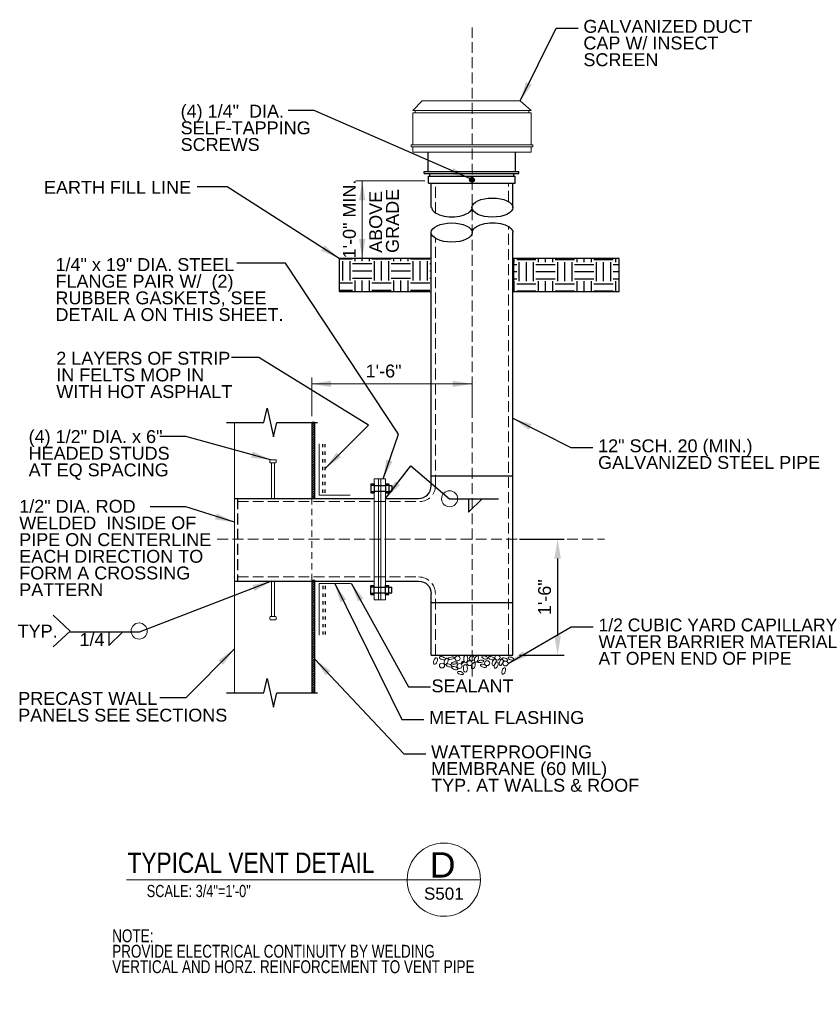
# Model space of a CAD drawing. Header units: inches. Extents: x 7548 to 7952, y 14827 to 15116.
# Tile 1 of 4: x 7568 to 7692, y 14827 to 14979. Entities that reach past the tile are written whole.
import ezdxf
from ezdxf.enums import TextEntityAlignment as Align

# ---------------------------------------------------------------- set-up
doc = ezdxf.new("R2010")
doc.units = ezdxf.units.IN
doc.header["$LTSCALE"] = 20
doc.header["$MEASUREMENT"] = 0
for name, pattern in [('DGN Style 2', [0.084294, 0.050576, -0.033718]), ('DGN Style 3', [0.118012, 0.084294, -0.033718]), ('DGN Style 5', [0.059006, 0.025288, -0.033718])]:
    doc.linetypes.add(name, pattern=pattern)
for name, color, linetype, lineweight in [('G-ANN-TTLB', 7, 'Continuous', 0), ('G-ANNO-DIM', 1, 'Continuous', 0), ('G-ANNO-TEXT', 7, 'Continuous', 30), ('Level 1', 7, 'Continuous', 0), ('S-BRAC-DIA~', 5, 'Continuous', 30), ('S-FSTN-MISC', 12, 'Continuous', 13), ('S-GRLN-SURF-E', 34, 'DGN Style 3', 13), ('S-STIF-TRAN', 3, 'Continuous', 30), ('S-WALL-LOAD', 3, 'Continuous', 13)]:
    doc.layers.add(name, color=color, linetype=linetype, lineweight=lineweight)
doc.styles.add("3 4 1'-0", font='arial.ttf', dxfattribs={"height": 2})
doc.styles.get("Standard").update_dxf_attribs({"font": 'ARCHSTYL.shx', "width": 0.75, "height": 2})
doc.styles.add('SUBTITLE 4.7625', font='romans.shx', dxfattribs={"width": 0.8, "height": 187.5})
doc.styles.add('TITLE20', font='simplex.shx', dxfattribs={"height": 5000})
doc.dimstyles.new("3 4 1'-0", dxfattribs={"dimtxt": 2, "dimasz": 3, "dimexe": 1, "dimexo": 1, "dimgap": 1, "dimtad": 1, "dimdec": 4, "dimzin": 11, "dimdsep": 46, "dimlunit": 4, "dimtxsty": "3 4 1'-0", "dimblk": '_Oblique_0.3', "dimcen": 0.09, "dimadec": 4, "dimazin": 3, "dimtfac": 1, "dimtdec": 4, "dimtofl": 0, "dimtmove": 0, "dimatfit": 3, "dimfxl": 1, "dimfrac": 2, "dimtolj": 1, "dimtzin": 11, "dimarcsym": 0})

# ---------------------------------------------------------------- blocks, each defined once
blk = doc.blocks.new('_Oblique_0.3')
at = {"color": 0, "linetype": 'ByBlock', "lineweight": -2}
for p, q in [((0, 0), (-1, 0)), ((0.5, 0.167), (-0.5, -0.167))]:
    blk.add_line(p, q, dxfattribs=at)
blk = doc.blocks.new('*D11')
at = {"layer": 'Defpoints', "color": 0, "lineweight": 0, "transparency": 16777216}
for p in [(7644.13, 14898.73), (7644.13, 14880.75), (7651.07, 14880.75)]:
    blk.add_point(p, dxfattribs=at)
at = {"layer": 'G-ANNO-DIM', "color": 0, "lineweight": -2, "transparency": 16777216}
for p, q in [((7645.13, 14898.73), (7652.07, 14898.73)), ((7651.07, 14895.73), (7651.07, 14883.75)), ((7645.13, 14880.75), (7652.07, 14880.75))]:
    blk.add_line(p, q, dxfattribs=at)
at = {"layer": 'G-ANNO-DIM', "color": 0, "lineweight": 0, "transparency": 16777216}
for points in [[(7650.57, 14895.73), (7651.57, 14895.73), (7651.07, 14898.73)], [(7650.57, 14883.75), (7651.57, 14883.75), (7651.07, 14880.75)]]:
    blk.add_solid(points, dxfattribs=at)
at = {"layer": 'G-ANNO-DIM', "color": 0, "transparency": 16777216, "insert": (7649.05, 14889.72), "char_height": 2, "attachment_point": 5, "rotation": 90, "style": "3 4 1'-0"}
blk.add_mtext('\\A1;1\'-6"', dxfattribs=at)
blk = doc.blocks.new('*U12')
at = {"layer": 'S-FSTN-MISC'}
for p, q in [((-0.25, 3), (-0.25, -2.5)), ((-0.5, -2.63), (-0.5, -2.88)), ((-0.38, -2.5), (0.37, -2.5)), ((-0.38, -3), (0.37, -3)), ((0.5, -2.63), (0.5, -2.88))]:
    blk.add_line(p, q, dxfattribs=at)
at = {"layer": 'S-FSTN-MISC', "extrusion": (0, 0, -1), "flags": 128}
blk.add_lwpolyline([(0.25, 3), (-0.25, 3), (-0.25, -2.5)], dxfattribs=at)
at = {"layer": 'S-FSTN-MISC', "extrusion": (0, 0, -1)}
for centre, start, end in [((0.37, -2.63), 0, 90), ((0.37, -2.88), 270, 0), ((-0.38, -2.63), 90, 180), ((-0.38, -2.88), 180, 270)]:
    blk.add_arc(centre, 0.125, start, end, dxfattribs=at)
blk = doc.blocks.new('all_around')
at = {"layer": 'Level 1'}
blk.add_circle((0, 0), 0.0625, dxfattribs=at)

msp = doc.modelspace()

# ---------------------------------------------------------------- hatches: boundary and pattern name
at = {"layer": 'G-ANNO-TEXT'}
h = msp.add_hatch(dxfattribs=at)
h.set_pattern_fill('HATCH', color=256, style=0, pattern_type=2)
h.set_pattern_definition([(45, (7638.670296, 14954.52799), (-0.0441942, 0.0441942), [])])
edge = h.paths.add_edge_path()
edge.add_arc((7637.771, 14954.53192), 0.3708, 0, 360)
h = msp.add_hatch(dxfattribs=at)
h.set_pattern_fill('EARTH', color=256, style=0, pattern_type=2)
h.set_pattern_definition([(90, (7627.8663, 14935.8835), (-6, -6), [3, -3]), (90, (7630.8663, 14932.8835), (-6, -6), [3, -3]), (90, (7626.7413, 14935.8835), (-6, -6), [3, -3]), (90, (7629.7413, 14932.8835), (-6, -6), [3, -3]), (90, (7625.6163, 14935.8835), (-6, -6), [3, -3]), (90, (7628.6163, 14932.8835), (-6, -6), [3, -3]), (0, (7628.2413, 14938.5085), (-6, -6), [3, -3]), (0, (7625.2413, 14935.5085), (-6, -6), [3, -3]), (0, (7628.2413, 14937.3835), (-6, -6), [3, -3]), (0, (7625.2413, 14934.3835), (-6, -6), [3, -3]), (0, (7628.2413, 14936.2585), (-6, -6), [3, -3]), (0, (7625.2413, 14933.2585), (-6, -6), [3, -3])])
h.paths.add_polyline_path([(7617.16392, 14937.17341), (7631.4491, 14937.17341), (7631.4491, 14942.31408), (7617.16392, 14942.31408)])
h = msp.add_hatch(dxfattribs=at)
h.set_pattern_fill('EARTH', color=256, style=0, pattern_type=2)
h.set_pattern_definition([(90, (7656.331, 14935.754), (-6, -6), [3, -3]), (90, (7659.331, 14932.754), (-6, -6), [3, -3]), (90, (7655.206, 14935.754), (-6, -6), [3, -3]), (90, (7658.206, 14932.754), (-6, -6), [3, -3]), (90, (7654.081, 14935.754), (-6, -6), [3, -3]), (90, (7657.081, 14932.754), (-6, -6), [3, -3]), (0, (7656.706, 14938.379), (-6, -6), [3, -3]), (0, (7653.706, 14935.379), (-6, -6), [3, -3]), (0, (7656.706, 14937.254), (-6, -6), [3, -3]), (0, (7653.706, 14934.254), (-6, -6), [3, -3]), (0, (7656.706, 14936.129), (-6, -6), [3, -3]), (0, (7653.706, 14933.129), (-6, -6), [3, -3])])
h.paths.add_polyline_path([(7644.1991, 14937.17341), (7660.63761, 14937.17341), (7660.63761, 14942.31408), (7644.1991, 14942.31408)])
h = msp.add_hatch(dxfattribs=at)
h.set_pattern_fill('HATCH', color=256, style=0, pattern_type=2)
h.set_pattern_definition([(45, (7615.60203, 14912.81316), (-0.176777, 0.176777), [])])
h.paths.add_polyline_path([(7612.8947, 14916.84096), (7612.8947, 14905.69355), (7612.8947, 14905.19355), (7612.8947, 14905.06855), (7613.3947, 14905.06855), (7613.3947, 14916.84096)])
h = msp.add_hatch(dxfattribs=at)
h.set_pattern_fill('HATCH', color=256, style=0, pattern_type=2)
h.set_pattern_definition([(45, (7615.3376, 14880.05273), (-0.1767767, 0.1767767), [])])
h.paths.add_polyline_path([(7613.3947, 14874.87284), (7613.3947, 14892.31855), (7612.8947, 14892.31855), (7612.8947, 14892.19355), (7612.8947, 14891.69355), (7612.8947, 14874.87284)])

# ---------------------------------------------------------------- linework, layer by layer
at = {"layer": 'G-ANN-TTLB', "color": 7, "linetype": 'Continuous', "lineweight": 13}
msp.add_line((7584.14066, 14845.87152, -8.79919), (7639.08705, 14845.87152, -8.79919), dxfattribs=at)
at = {"layer": 'G-ANN-TTLB', "color": 7, "linetype": 'Continuous', "lineweight": 0}
for radius, start, end in [(5.68325, 0, 180), (5.68426, 180, 188.8691645), (5.68426, 188.8691645, 350.56955), (5.68426, 350.56955, 0)]:
    msp.add_arc((7633.40381, 14845.87152, -8.79919), radius, start, end, dxfattribs=at)
at = {"layer": 'G-ANNO-DIM'}
for p, q in [((7630.4491, 14954.33688, -5.27953), (7619.74153, 14954.33688, -5.27953)), ((7620.74153, 14942.31408, -5.27953), (7620.74153, 14954.33688, -5.27953)), ((7630.4491, 14942.31408, -5.27953), (7619.74153, 14942.31408, -5.27953)), ((7612.8947, 14917.84096, -5.27953), (7612.8947, 14923.83942, -5.27953)), ((7637.7905, 14917.84096, -5.27953), (7637.7905, 14923.83942, -5.27953)), ((7612.8947, 14922.83942, -5.27953), (7637.7905, 14922.83942, -5.27953))]:
    msp.add_line(p, q, dxfattribs=at)
at = {"layer": 'G-ANNO-DIM', "extrusion": (0, 0, -1)}
for points in [[(-7620.24153, 14951.33688, 5.27953), (-7620.74153, 14954.33688, 5.27953), (-7621.24153, 14951.33688, 5.27953)], [(-7634.7905, 14923.33942, 5.27953), (-7637.7905, 14922.83942, 5.27953), (-7634.7905, 14922.33942, 5.27953)]]:
    msp.add_solid(points, dxfattribs=at)
at = {"layer": 'G-ANNO-DIM'}
for points in [[(7621.24153, 14945.31408, -5.27953), (7620.74153, 14942.31408, -5.27953), (7620.24153, 14945.31408, -5.27953)], [(7615.8947, 14922.33942, -5.27953), (7612.8947, 14922.83942, -5.27953), (7615.8947, 14923.33942, -5.27953)]]:
    msp.add_solid(points, dxfattribs=at)
at = {"layer": 'G-ANNO-TEXT', "color": 7, "linetype": 'Continuous', "lineweight": 13}
for p, q in [((7628.5865, 14965.26115, -5.27953), (7630.0451, 14966.78215, -5.27953)), ((7630.0451, 14966.78215, -5.27953), (7645.2707, 14966.78215, -5.27953)), ((7646.9555, 14965.26115, -5.27953), (7645.2707, 14966.78215, -5.27953)), ((7628.5865, 14965.26115, -5.27953), (7646.9555, 14965.26115, -5.27953)), ((7628.5865, 14964.90235, -5.27953), (7646.9555, 14964.90235, -5.27953)), ((7628.5865, 14959.97275, -5.27953), (7628.5865, 14964.90235, -5.27953)), ((7628.9375, 14964.90235, -5.27953), (7628.9375, 14965.26115, -5.27953)), ((7646.6123, 14964.90235, -5.27953), (7646.6123, 14965.26115, -5.27953)), ((7646.9555, 14959.97275, -5.27953), (7646.9555, 14964.90235, -5.27953)), ((7628.3213, 14959.97275, -5.27953), (7647.2363, 14959.97275, -5.27953)), ((7628.3213, 14959.65295, -5.27953), (7628.3213, 14959.97275, -5.27953)), ((7628.3213, 14959.65295, -5.27953), (7647.2363, 14959.65295, -5.27953)), ((7628.5865, 14958.78715, -5.27953), (7628.5865, 14959.65295, -5.27953)), ((7646.9555, 14958.78715, -5.27953), (7646.9555, 14959.65295, -5.27953)), ((7647.2363, 14959.65295, -5.27953), (7647.2363, 14959.97275, -5.27953)), ((7628.5865, 14958.78715, -5.27953), (7646.9555, 14958.78715, -5.27953))]:
    msp.add_line(p, q, dxfattribs=at)
at = {"layer": 'G-ANNO-TEXT', "color": 7, "linetype": 'DGN Style 3', "lineweight": 0}
for p, q in [((7643.4299, 14880.72405, -5.27953), (7643.4299, 14947.22755, -5.27953)), ((7632.0965, 14907.01855, -5.27953), (7632.0965, 14945.43319, -5.27953)), ((7601.3947, 14904.59275, -5.27953), (7629.6707, 14904.59275, -5.27953)), ((7601.3947, 14892.86935, -5.27953), (7629.4991, 14892.86935, -5.27953)), ((7632.0965, 14880.72405, -5.27953), (7632.0965, 14890.20955, -5.27953))]:
    msp.add_line(p, q, dxfattribs=at)
at = {"layer": 'G-ANNO-TEXT', "linetype": 'DGN Style 5'}
for p, q in [((7614.62949, 14905.92431, -5.27953), (7614.62949, 14913.45873, -5.27953)), ((7614.9657, 14905.92431, -5.27953), (7614.9657, 14913.45873, -5.27953)), ((7614.62949, 14891.46279, -5.27953), (7614.62949, 14883.92838, -5.27953)), ((7614.9657, 14891.46279, -5.27953), (7614.9657, 14883.92838, -5.27953))]:
    msp.add_line(p, q, dxfattribs=at)
at = {"layer": 'G-ANNO-TEXT', "linetype": 'DGN Style 3'}
msp.add_line((7601.3947, 14905.06855, -5.27953), (7601.3947, 14892.22195, -5.27953), dxfattribs=at)
at = {"layer": 'G-ANNO-TEXT', "color": 7, "linetype": 'DGN Style 2', "lineweight": 0}
msp.add_line((7612.8947, 14892.33135, -5.27953), (7612.8947, 14905.19355, -5.27953), dxfattribs=at)
at = {"layer": 'G-ANNO-TEXT'}
for p, q in [((7637.24792, 14902.9394, -5.27953), (7639.3554, 14905.00806, -5.27953)), ((7637.24792, 14905.00433, -5.27953), (7637.24792, 14902.9394, -5.27953)), ((7613.3947, 14874.87284, -5.27953), (7613.3947, 14892.31855, -5.27953)), ((7575.4155, 14884.4715, -5.27953), (7572.77438, 14886.94064, -5.27953)), ((7575.4155, 14884.4715, -5.27953), (7572.77438, 14882.00236, -5.27953)), ((7581.42809, 14882.24277, -5.27953), (7583.53556, 14884.31143, -5.27953)), ((7581.42809, 14884.3077, -5.27953), (7581.42809, 14882.24277, -5.27953))]:
    msp.add_line(p, q, dxfattribs=at)
at = {"layer": 'G-ANNO-TEXT', "elevation": -5.27953, "flags": 128}
for points in [[(7599.65468, 14916.84054), (7605.05604, 14916.84054), (7605.46751, 14916.84054), (7605.97392, 14919.06875), (7606.98674, 14914.61232), (7607.49316, 14916.84054), (7613.79167, 14916.84054)], [(7599.65468, 14874.87242), (7605.05604, 14874.87242), (7605.46751, 14874.87242), (7605.97392, 14877.10064), (7606.98674, 14872.6442), (7607.49316, 14874.87242), (7613.79167, 14874.87242)]]:
    msp.add_lwpolyline(points, dxfattribs=at)
for points in [[(7612.8947, 14916.84096), (7612.8947, 14905.69355), (7612.8947, 14905.19355), (7612.8947, 14905.06855), (7613.3947, 14905.06855), (7613.3947, 14916.84096), (7612.8947, 14916.84096)], [(7613.3947, 14874.87284), (7613.3947, 14892.31855), (7612.8947, 14892.31855), (7612.8947, 14892.19355), (7612.8947, 14891.69355), (7612.8947, 14874.87284), (7613.3947, 14874.87284)]]:
    msp.add_lwpolyline(points, close=True, dxfattribs=at)
at = {"layer": 'G-ANNO-TEXT'}
msp.add_circle((7637.771, 14954.53192, -5.27953), 0.3708, dxfattribs=at)
at = {"layer": 'G-ANNO-TEXT', "color": 7, "linetype": 'DGN Style 3', "lineweight": 0}
msp.add_arc((7629.6707, 14907.01855, -5.27953), 2.42581, 270, 0, dxfattribs=at)
at = {"layer": 'G-ANNO-TEXT', "color": 7, "linetype": 'DGN Style 3', "lineweight": 0, "extrusion": (0, 0, -1)}
msp.add_arc((-7629.4991, 14890.27195, 5.27953), 2.59741, 90, 180, dxfattribs=at)
at = {"layer": 'G-ANNO-TEXT'}
for centre in [(7640.9495, 14950.20715, -5.27953), (7634.6315, 14946.33055, -5.27953)]:
    msp.add_ellipse(centre, major_axis=(3.1824, 0), ratio=0.466427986, dxfattribs=at)
msp.add_ellipse((7634.6549, 14950.27735, -5.27953), major_axis=(-3.159, 0), ratio=0.477945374, start_param=0, end_param=3.141592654, dxfattribs=at)
at = {"layer": 'G-ANNO-TEXT', "extrusion": (0, 0, -1)}
msp.add_ellipse((7640.9729, 14946.33055, -5.27953), major_axis=(-3.159, 0), ratio=0.477945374, start_param=0, end_param=3.141592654, dxfattribs=at)
at = {"layer": 'G-ANNO-TEXT', "color": 7, "linetype": 'Continuous', "lineweight": 13}
for centre, major_axis, ratio in [((7632.1043, 14879.81535, -5.27953), (0.17763, 0.49428), 0.504973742), ((7633.1846, 14880.25215, -5.27953), (0.4641, -0.1521), 0.44077474), ((7633.7735, 14879.76075, -5.27953), (0.17763, 0.49428), 0.504973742), ((7634.5535, 14880.25605, -5.27953), (0.468, 0.0936), 0.361961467), ((7635.5402, 14880.22485, -5.27953), (0.4017, 0), 0.935617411), ((7636.8116, 14880.16245, -5.27953), (0, 0.6076), 0.507079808), ((7637.7632, 14880.22485, -5.27953), (0.4017, 0), 0.935617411), ((7638.4847, 14880.12735, -5.27953), (0.17763, 0.49428), 0.504973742), ((7639.7444, 14880.37695, -5.27953), (0.4641, -0.1521), 0.44077474), ((7640.7974, 14880.25215, -5.27953), (0.4641, -0.1521), 0.44077474), ((7641.2069, 14879.63595, -5.27953), (0.17763, 0.49428), 0.504973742), ((7641.7256, 14880.34965, -5.27953), (0.4017, 0), 0.935617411), ((7642.3223, 14879.63595, -5.27953), (0.17763, 0.49428), 0.504973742), ((7642.841, 14880.06495, -5.27953), (0.4641, -0.1521), 0.44077474), ((7643.8316, 14880.18975, -5.27953), (0.4641, -0.1521), 0.44077474), ((7633.1222, 14879.10945, -5.27953), (0.4017, 0), 0.935617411), ((7634.1752, 14879.13675, -5.27953), (0.4641, -0.1521), 0.44077474), ((7635.0449, 14879.51505, -5.27953), (0.468, 0.0936), 0.361961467), ((7635.1034, 14878.70775, -5.27953), (0.4641, -0.1521), 0.44077474), ((7635.8444, 14879.04705, -5.27953), (0.4017, 0), 0.935617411), ((7636.3163, 14879.60865, -5.27953), (0.1872, 0.1872), 0.333333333), ((7636.7492, 14878.68045, -5.27953), (0, 0.6076), 0.507079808), ((7637.3966, 14879.48385, -5.27953), (0.4017, 0), 0.935617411), ((7637.9855, 14879.07435, -5.27953), (0.17763, 0.49428), 0.504973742), ((7639.1321, 14879.75685, -5.27953), (0.468, 0.0936), 0.361961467), ((7639.5572, 14879.07435, -5.27953), (0.4641, -0.1521), 0.44077474), ((7640.1188, 14879.48385, -5.27953), (0.4017, 0), 0.935617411), ((7641.5189, 14879.19915, -5.27953), (0.17763, 0.49428), 0.504973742), ((7642.6967, 14878.27095, -5.27953), (0.17763, 0.49428), 0.504973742), ((7642.9658, 14879.42145, -5.27953), (0.4017, 0), 0.935617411), ((7635.9692, 14877.95895, -5.27953), (0.4641, -0.1521), 0.44077474)]:
    msp.add_ellipse(centre, major_axis=major_axis, ratio=ratio, dxfattribs=at)
at = {"layer": 'G-ANNO-TEXT', "color": 7, "linetype": 'DGN Style 2', "lineweight": 0}
msp.add_point((7600.8947, 14892.86935, -5.27953), dxfattribs=at)
at = {"layer": 'G-ANNO-TEXT'}
for points in [[(7617.16392, 14937.17341, -5.27953), (7631.4491, 14937.17341, -5.27953), (7631.4491, 14942.31408, -5.27953), (7617.16392, 14942.31408, -5.27953)], [(7644.1991, 14937.17341, -5.27953), (7660.63761, 14937.17341, -5.27953), (7660.63761, 14942.31408, -5.27953), (7644.1991, 14942.31408, -5.27953)]]:
    msp.add_3dface(points, dxfattribs=at)
at = {"layer": 'S-BRAC-DIA~'}
for p, q in [((7630.9655, 14955.79975, -5.27953), (7630.9655, 14958.78715, -5.27953)), ((7644.5219, 14955.79975, -5.27953), (7644.5219, 14958.78715, -5.27953)), ((7630.3649, 14955.79975, -5.27953), (7645.0367, 14955.79975, -5.27953)), ((7630.3649, 14955.49555, -5.27953), (7630.3649, 14955.79975, -5.27953)), ((7630.3649, 14955.49555, -5.27953), (7645.0367, 14955.49555, -5.27953)), ((7631.0435, 14955.06655, -5.27953), (7644.4985, 14955.06655, -5.27953)), ((7631.0435, 14954.02135, -5.27953), (7631.0435, 14955.06655, -5.27953)), ((7631.2385, 14955.06655, -5.27953), (7631.2385, 14955.49555, -5.27953)), ((7644.2489, 14955.06655, -5.27953), (7644.2489, 14955.49555, -5.27953)), ((7644.4985, 14954.02135, -5.27953), (7644.4985, 14955.06655, -5.27953)), ((7645.0367, 14955.49555, -5.27953), (7645.0367, 14955.79975, -5.27953)), ((7631.0435, 14954.02135, -5.27953), (7644.4985, 14954.02135, -5.27953)), ((7631.4491, 14950.23055, -5.27953), (7631.4491, 14954.02135, -5.27953)), ((7644.1319, 14950.23055, -5.27953), (7644.1319, 14954.02135, -5.27953)), ((7631.4491, 14907.01855, -5.27953), (7631.4491, 14946.33055, -5.27953)), ((7644.1319, 14880.74745, -5.27953), (7644.1319, 14946.33055, -5.27953)), ((7631.4491, 14908.55515, -5.27953), (7644.1319, 14908.55515, -5.27953)), ((7600.8947, 14905.06855, -5.27953), (7612.8947, 14905.06855, -5.27953)), ((7612.8947, 14905.06855, -5.27953), (7622.5969, 14905.06855, -5.27953)), ((7624.3737, 14905.06855, -5.27953), (7629.4991, 14905.06855, -5.27953)), ((7600.8947, 14892.22195, -5.27953), (7612.8947, 14892.22195, -5.27953)), ((7612.8947, 14892.22195, -5.27953), (7622.5969, 14892.22195, -5.27953)), ((7624.3737, 14892.22195, -5.27953), (7629.4991, 14892.22195, -5.27953)), ((7631.4491, 14880.74745, -5.27953), (7631.4491, 14890.27195, -5.27953)), ((7631.4491, 14888.91475, -5.27953), (7644.1319, 14888.91475, -5.27953)), ((7631.4491, 14880.74745, -5.27953), (7644.1319, 14880.74745, -5.27953))]:
    msp.add_line(p, q, dxfattribs=at)
at = {"layer": 'S-BRAC-DIA~', "color": 7, "linetype": 'DGN Style 3', "lineweight": 0}
for p, q in [((7632.0965, 14949.36475, -5.27953), (7632.0965, 14953.91215, -5.27953)), ((7643.4299, 14951.13712, -5.27953), (7643.4299, 14953.91215, -5.27953))]:
    msp.add_line(p, q, dxfattribs=at)
at = {"layer": 'S-BRAC-DIA~'}
msp.add_arc((7629.4991, 14907.01855, -5.27953), 1.95, 270, 0, dxfattribs=at)
at = {"layer": 'S-BRAC-DIA~', "extrusion": (0, 0, -1)}
msp.add_arc((-7629.4991, 14890.27195, 5.27953), 1.95, 90, 180, dxfattribs=at)
at = {"layer": 'S-FSTN-MISC'}
for p, q in [((7622.5969, 14889.33595, -5.27953), (7622.5969, 14908.11835, -5.27953)), ((7622.5969, 14908.11835, -5.27953), (7624.3737, 14908.11835, -5.27953)), ((7622.5969, 14907.95455, -5.27953), (7622.5969, 14906.34775, -5.27953)), ((7623.2435, 14889.33595, -5.27953), (7623.2435, 14908.11835, -5.27953)), ((7623.6179, 14889.33595, -5.27953), (7623.6179, 14908.11835, -5.27953)), ((7624.3737, 14889.33595, -5.27953), (7624.3737, 14908.11835, -5.27953)), ((7622.5969, 14889.33595, -5.27953), (7624.3737, 14889.33595, -5.27953))]:
    msp.add_line(p, q, dxfattribs=at)
at = {"layer": 'S-FSTN-MISC', "elevation": -5.27953, "flags": 128}
for points in [[(7614.04815, 14913.55264), (7614.04815, 14905.55264), (7618.87461, 14905.55264)], [(7614.04815, 14883.83447), (7614.04815, 14891.83447), (7618.89788, 14891.83447)]]:
    msp.add_lwpolyline(points, dxfattribs=at)
at = {"layer": 'S-GRLN-SURF-E'}
for p, q in [((7637.7905, 14877.43851, -5.27953), (7637.7905, 14978.14454, -5.27953)), ((7598.24342, 14898.72715, -5.27953), (7658.32749, 14898.72715, -5.27953))]:
    msp.add_line(p, q, dxfattribs=at)
at = {"layer": 'S-STIF-TRAN'}
for p, q in [((7622.0969, 14907.3371, -5.27953), (7622.0969, 14905.8996, -5.27953)), ((7622.0969, 14907.3371, -5.27953), (7622.5969, 14907.3371, -5.27953)), ((7622.0969, 14907.1168, -5.27953), (7622.5969, 14907.1168, -5.27953)), ((7622.0969, 14906.11991, -5.27953), (7622.5969, 14906.11991, -5.27953)), ((7622.5969, 14907.3371, -5.27953), (7622.5969, 14905.8996, -5.27953)), ((7622.5969, 14907.05585, -5.27953), (7624.3737, 14907.05585, -5.27953)), ((7622.5969, 14906.18085, -5.27953), (7624.3737, 14906.18085, -5.27953)), ((7624.3737, 14907.3371, -5.27953), (7624.3737, 14905.8996, -5.27953)), ((7624.3737, 14907.3371, -5.27953), (7624.8737, 14907.3371, -5.27953)), ((7624.3737, 14907.1168, -5.27953), (7624.8737, 14907.1168, -5.27953)), ((7624.3737, 14906.11991, -5.27953), (7624.8737, 14906.11991, -5.27953)), ((7624.8737, 14907.3371, -5.27953), (7624.8737, 14905.8996, -5.27953)), ((7624.8737, 14907.05585, -5.27953), (7625.3469, 14907.05585, -5.27953)), ((7624.8737, 14906.18085, -5.27953), (7625.3469, 14906.18085, -5.27953)), ((7625.3469, 14907.05585, -5.27953), (7625.3469, 14906.18085, -5.27953)), ((7622.0969, 14905.8996, -5.27953), (7622.5969, 14905.8996, -5.27953)), ((7624.3737, 14905.8996, -5.27953), (7624.8737, 14905.8996, -5.27953)), ((7622.0969, 14890.1172, -5.27953), (7622.0969, 14891.5547, -5.27953)), ((7622.0969, 14891.5547, -5.27953), (7622.5969, 14891.5547, -5.27953)), ((7622.0969, 14891.3344, -5.27953), (7622.5969, 14891.3344, -5.27953)), ((7622.5969, 14890.1172, -5.27953), (7622.5969, 14891.5547, -5.27953)), ((7622.5969, 14891.27345, -5.27953), (7624.3737, 14891.27345, -5.27953)), ((7624.3737, 14890.1172, -5.27953), (7624.3737, 14891.5547, -5.27953)), ((7624.3737, 14891.5547, -5.27953), (7624.8737, 14891.5547, -5.27953)), ((7624.3737, 14891.3344, -5.27953), (7624.8737, 14891.3344, -5.27953)), ((7624.8737, 14890.1172, -5.27953), (7624.8737, 14891.5547, -5.27953)), ((7624.8737, 14891.27345, -5.27953), (7625.3469, 14891.27345, -5.27953)), ((7625.3469, 14890.39845, -5.27953), (7625.3469, 14891.27345, -5.27953)), ((7622.0969, 14890.33751, -5.27953), (7622.5969, 14890.33751, -5.27953)), ((7622.0969, 14890.1172, -5.27953), (7622.5969, 14890.1172, -5.27953)), ((7622.5969, 14890.39845, -5.27953), (7624.3737, 14890.39845, -5.27953)), ((7624.3737, 14890.33751, -5.27953), (7624.8737, 14890.33751, -5.27953)), ((7624.3737, 14890.1172, -5.27953), (7624.8737, 14890.1172, -5.27953)), ((7624.8737, 14890.39845, -5.27953), (7625.3469, 14890.39845, -5.27953))]:
    msp.add_line(p, q, dxfattribs=at)
at = {"layer": 'S-WALL-LOAD'}
for p, q in [((7600.8947, 14892.31855, -5.27953), (7600.8947, 14916.84096, -5.27953)), ((7612.8947, 14905.06855, -5.27953), (7612.8947, 14916.84096, -5.27953)), ((7600.8947, 14874.87284, -5.27953), (7600.8947, 14892.31855, -5.27953)), ((7612.8947, 14874.87284, -5.27953), (7612.8947, 14892.31855, -5.27953))]:
    msp.add_line(p, q, dxfattribs=at)

# ---------------------------------------------------------------- block references
at = {"layer": 'Level 1', "extrusion": (0, 0, -1), "xscale": 20, "yscale": 20, "zscale": 20}
for p in [(-7634.30197, 14905.00433, 5.27953), (-7586.11275, 14884.4715, 5.27953)]:
    msp.add_blockref('all_around', p, dxfattribs=at)
at = {"layer": 'S-FSTN-MISC', "extrusion": (0, 0, -1), "rotation": 180}
msp.add_blockref('*U12', (-7606.89471, 14908.06854, 1.75982), dxfattribs=at)
at = {"layer": 'S-FSTN-MISC'}
msp.add_blockref('*U12', (7606.89471, 14889.22197, -1.75982), dxfattribs=at)

# ---------------------------------------------------------------- texts
at = {"layer": 'G-ANN-TTLB', "color": 7, "linetype": 'Continuous', "lineweight": 13, "insert": (7584.31539, 14846.88189, -8.79919), "char_height": 3.1496063, "attachment_point": 7, "line_spacing_factor": 0.72, "style": 'SUBTITLE 4.7625'}
msp.add_mtext('\\fArial|b0|i0|c00|p39;TYPICAL VENT DETAIL', dxfattribs=at)
at = {"layer": 'G-ANN-TTLB', "color": 7, "linetype": 'Continuous', "lineweight": 0, "line_spacing_factor": 0.72, "style": 'TITLE20'}
for s, insert, char_height, attachment_point in [('\\fArial|b0|i0|c00|p39;D', (7633.22872, 14848.17218, -8.79919), 3.9370079, 5), ('\\fArial|b0|i0|c00|p39;S501', (7633.40413, 14842.73547, -8.79919), 1.8897638, 8)]:
    msp.add_mtext(s, dxfattribs=dict(at, insert=insert, char_height=char_height, attachment_point=attachment_point))
at = {"layer": 'G-ANN-TTLB', "color": 7, "linetype": 'Continuous', "lineweight": 0, "line_spacing_factor": 0.72}
for s, insert, char_height, attachment_point in [('\\fArial|b0|i0|c00|p39;SCALE: 3/4"=1\'-0"', (7595.36927, 14843.13945, -8.79919), 1.8897638, 8), ('\\fArial|b0|i0|c00|p39;NOTE:\\PPROVIDE ELECTRICAL CONTINUITY BY WELDING\\PVERTICAL AND HORZ. REINFORCEMENT TO VENT PIPE', (7581.9344, 14838.16186, -8.79919), 2, 1)]:
    msp.add_mtext(s, dxfattribs=dict(at, insert=insert, char_height=char_height, attachment_point=attachment_point))
at = {"layer": 'G-ANNO-DIM', "color": 7, "linetype": 'Continuous', "style": "3 4 1'-0"}
msp.add_text('1\'-0" MIN.', height=2, rotation=90, dxfattribs=at).set_placement((7618.74153, 14948.43902, -5.27953), align=Align.MIDDLE_CENTER)
msp.add_text('1\'-6"', height=2, dxfattribs=at).set_placement((7624.05359, 14924.83942, -5.27953), align=Align.MIDDLE_CENTER)
at = {"layer": 'G-ANNO-TEXT', "color": 7, "char_height": 2, "style": "3 4 1'-0"}
for s, insert, attachment_point, line_spacing_factor in [('GALVANIZED DUCT\\PCAP W/ INSECT\\PSCREEN', (7655.07063, 14979.34014, -5.27953), 1, 0.776524), ('(4) 1/4"  DIA.\\PSELF-TAPPING \\PSCREWS', (7592.55604, 14966.17452, -5.27953), 1, 0.776524), ('EARTH FILL LINE', (7571.3506, 14954.34359, -5.27953), 1, 0.6), ('1/4" x 19" DIA. STEEL\\PFLANGE PAIR W/  (2)\\PRUBBER GASKETS, SEE\\PDETAIL A ON THIS SHEET.', (7573.13094, 14942.36441, -5.27953), 1, 0.776524), ('2 LAYERS OF STRIP\\PIN FELTS MOP IN \\PWITH HOT ASPHALT', (7573.25595, 14927.81968, -5.27953), 1, 0.776524), ('(4) 1/2" DIA. x 6"\\PHEADED STUDS \\PAT EQ SPACING', (7568.96579, 14915.66094, -5.27953), 1, 0.776524), ('12" SCH. 20 (MIN.)\\PGALVANIZED STEEL PIPE', (7657.35392, 14914.22921, -5.27953), 1, 0.776524), ('1/2" DIA. ROD\\PWELDED  INSIDE OF\\PPIPE ON CENTERLINE\\PEACH DIRECTION TO\\PFORM A CROSSING \\PPATTERN', (7567.50716, 14904.83761), 1, 0.776524), ('1/2 CUBIC YARD CAPILLARY\\PWATER BARRIER MATERIAL\\PAT OPEN END OF PIPE', (7657.41424, 14886.41307, -5.27953), 1, 0.776524), ('TYP.', (7573.46764, 14885.45856, -5.27953), 3, 0.6), ('1/4', (7576.8535, 14884.1511, -5.27953), 1, 0.6), ('SEALANT', (7631.49584, 14876.95742, -5.27953), 1, 0.6), ('PRECAST WALL\\PPANELS SEE SECTIONS', (7567.3506, 14875.00459, -5.27953), 1, 0.776524), ('METAL FLASHING', (7631.13077, 14872.04226, -5.27953), 1, 0.6), ('WATERPROOFING\\PMEMBRANE (60 MIL)\\PTYP. AT WALLS & ROOF', (7631.43584, 14866.70711, -5.27953), 1, 0.776524)]:
    msp.add_mtext(s, dxfattribs=dict(at, insert=insert, attachment_point=attachment_point, line_spacing_factor=line_spacing_factor))
at = {"layer": 'G-ANNO-TEXT', "color": 7, "insert": (7621.83391, 14943.17677, -5.27953), "char_height": 2, "attachment_point": 1, "rotation": 90, "line_spacing_factor": 0.776524, "style": "3 4 1'-0"}
msp.add_mtext('ABOVE \\PGRADE', dxfattribs=at)

# ---------------------------------------------------------------- dimensions: what is measured, and where the dimension line sits
at = {"layer": 'G-ANNO-DIM'}
dim = msp.add_linear_dim(base=(7651.06901, 14880.74745, -5.27953), p1=(7644.1319, 14898.72715, -5.27953), p2=(7644.1319, 14880.74745, -5.27953), angle=270, dimstyle="3 4 1'-0", dxfattribs=at)
dim.commit()
dim.dimension.update_dxf_attribs({"geometry": '*D11', "text_midpoint": (7651.06901, 14889.71899, -5.27953), "dimtype": 160})

# ---------------------------------------------------------------- leaders
at = {"layer": 'G-ANNO-TEXT'}
for points in [[(7645.2707, 14966.78215, -5.27953), (7650.84803, 14978.05037, -5.27953), (7654.26167, 14978.05037, -5.27953)], [(7637.43935, 14954.69775, -5.27953), (7613.29757, 14965.26068, -5.27953), (7609.22243, 14965.26068, -5.27953)], [(7617.16392, 14942.31408, -5.27953), (7599.77058, 14953.42975, -5.27953), (7595.13592, 14953.42975, -5.27953)], [(7623.97858, 14908.11835, -5.27953), (7626.39545, 14915.0535, -5.27953), (7608.85256, 14941.56287, -5.27953), (7601.28054, 14941.56287, -5.27953)], [(7614.9657, 14909.69152, -5.27953), (7621.70138, 14916.40949, -5.27953), (7604.70681, 14926.95984, -5.27953), (7600.45817, 14926.95984, -5.27953)], [(7644.1319, 14917.49454, -5.27953), (7653.13132, 14912.93944, -5.27953), (7656.54496, 14912.93944, -5.27953)], [(7606.5197, 14911.06855, -5.27953), (7593.3889, 14914.64903, -5.27953), (7589.31376, 14914.64903, -5.27953)], [(7624.3737, 14905.06855, -5.27953), (7628.30306, 14910.09637, -5.27953), (7634.30197, 14905.00433, -5.27953), (7641.86581, 14905.00433, -5.27953)], [(7600.8947, 14901.35683, -5.27953), (7593.3889, 14903.74207, -5.27953), (7587.83922, 14903.74207, -5.27953)], [(7606.6447, 14892.22195, -5.27953), (7586.11275, 14884.3077, -5.27953), (7575.4155, 14884.3077, -5.27953)], [(7616.47301, 14891.83447, -5.27953), (7626.90817, 14870.7525, -5.27953), (7630.32181, 14870.7525, -5.27953)], [(7619.0362, 14891.92487, -5.27953), (7627.9318, 14875.83362, -5.27953), (7631.34543, 14875.83362, -5.27953)], [(7643.3675, 14879.42145, -5.27953), (7653.19165, 14885.1233, -5.27953), (7656.60528, 14885.1233, -5.27953)], [(7600.8947, 14881.70884, -5.27953), (7593.3889, 14874.09074, -5.27953), (7589.31376, 14874.09074, -5.27953)], [(7613.3947, 14880.11496, -5.27953), (7627.21324, 14865.41735, -5.27953), (7630.62688, 14865.41735, -5.27953)]]:
    msp.add_leader(points, dimstyle="3 4 1'-0", override={"dimgap": 2}, dxfattribs=at)

doc.saveas('drawing.dxf')
